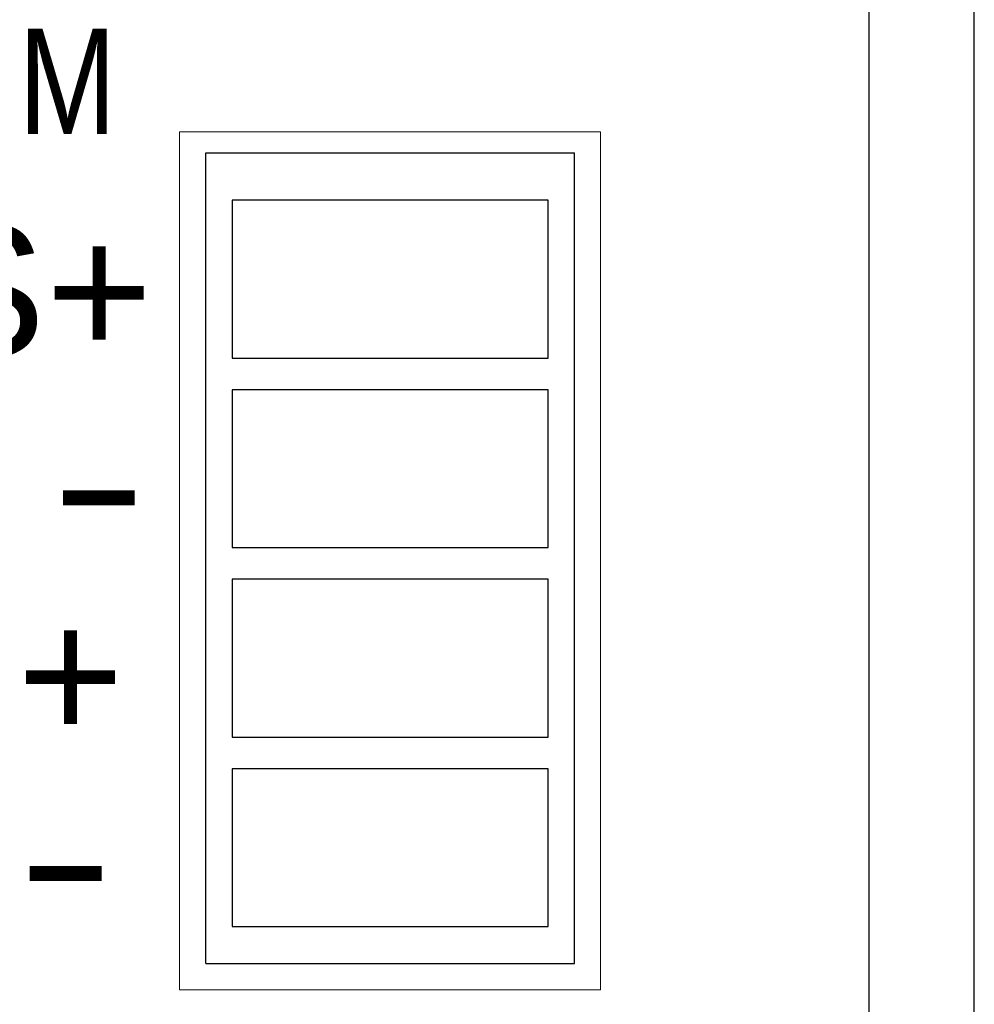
# Model space of a CAD drawing. Extents: x 6 to 155, y 6 to 169.
# Tile 3 of 4: x 137 to 155, y 69 to 88. Entities that reach past the tile are written whole.
import ezdxf

# ---------------------------------------------------------------- set-up
doc = ezdxf.new("R2010")
doc.units = 0
doc.header["$LTSCALE"] = 8
doc.header["$MEASUREMENT"] = 0
doc.layers.get('0').update_dxf_attribs({"linetype": 'CONTINUOUS'})
doc.styles.get("Standard").update_dxf_attribs({"font": 'ARIAL.TTF'})

msp = doc.modelspace()

# ---------------------------------------------------------------- linework, layer by layer
at = {"color": 7, "linetype": 'Continuous'}
for p, q in [((152.9335025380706, 8), (152.9335025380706, 104)), ((154.9335025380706, 8), (154.9335025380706, 104))]:
    msp.add_line(p, q, dxfattribs=at)
at = {"color": 7, "linetype": 'Continuous', "lineweight": 15}
for p, q in [((152.9335025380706, 96.00000000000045), (152.9335025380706, 16.00000000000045)), ((147.8335025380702, 85.50000000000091), (139.8335025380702, 85.50000000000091)), ((139.8335025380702, 85.50000000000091), (139.8335025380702, 69.19999999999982)), ((147.8335025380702, 69.19999999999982), (147.8335025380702, 85.50000000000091)), ((139.8335025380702, 69.19999999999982), (147.8335025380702, 69.19999999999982))]:
    msp.add_line(p, q, dxfattribs=at)
at = {"linetype": 'Continuous'}
for p, q in [((140.3335021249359, 69.69999904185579), (140.3335021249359, 85.09999802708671)), ((147.3335016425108, 69.69999904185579), (147.3335016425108, 85.09999802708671)), ((146.833502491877, 84.19999955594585), (140.8335019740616, 84.19999955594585)), ((140.8335019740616, 84.19999955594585), (140.8335019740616, 81.19999906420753)), ((146.833502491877, 81.19999906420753), (146.833502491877, 84.19999955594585)), ((140.8335019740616, 81.19999906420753), (146.833502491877, 81.19999906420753)), ((140.8335019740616, 80.59999822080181), (140.8335019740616, 77.59999959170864)), ((146.833502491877, 80.59999822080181), (140.8335019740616, 80.59999822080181)), ((146.833502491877, 77.59999959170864), (146.833502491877, 80.59999822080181)), ((140.8335019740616, 77.59999959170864), (146.833502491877, 77.59999959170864)), ((146.833502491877, 76.99999874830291), (140.8335019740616, 76.99999874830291)), ((140.8335019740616, 76.99999874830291), (140.8335019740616, 73.9999982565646)), ((146.833502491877, 73.9999982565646), (146.833502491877, 76.99999874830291)), ((140.8335019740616, 73.9999982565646), (146.833502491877, 73.9999982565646)), ((140.8335019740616, 73.39999927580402), (140.8335019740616, 70.3999987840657)), ((146.833502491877, 73.39999927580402), (140.8335019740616, 73.39999927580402)), ((146.833502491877, 70.3999987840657), (146.833502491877, 73.39999927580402)), ((140.8335019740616, 70.3999987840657), (146.833502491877, 70.3999987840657)), ((140.3335021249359, 69.69999904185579), (147.3335016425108, 69.69999904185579))]:
    msp.add_line(p, q, dxfattribs=at)
msp.add_line((140.3335021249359, 85.09999802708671), (147.3335016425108, 85.09999802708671))

# ---------------------------------------------------------------- texts
for s, height, width, p in [('TIM', 2, 0.8, (134.7838262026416, 85.45861197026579)), ('-', 2.5, 1.6, (137.3684351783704, 77.57972831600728)), ('-', 2.5, 1.6, (136.7364933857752, 70.44658172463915))]:
    msp.add_text(s, height=height, dxfattribs=dict(width=width)).set_placement(p)
for s, p in [('PLS+', (130.6849064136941, 81.22972831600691)), ('DIR+', (130.7266792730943, 73.92972831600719))]:
    msp.add_text(s, height=2.5).set_placement(p)

doc.saveas('drawing.dxf')
